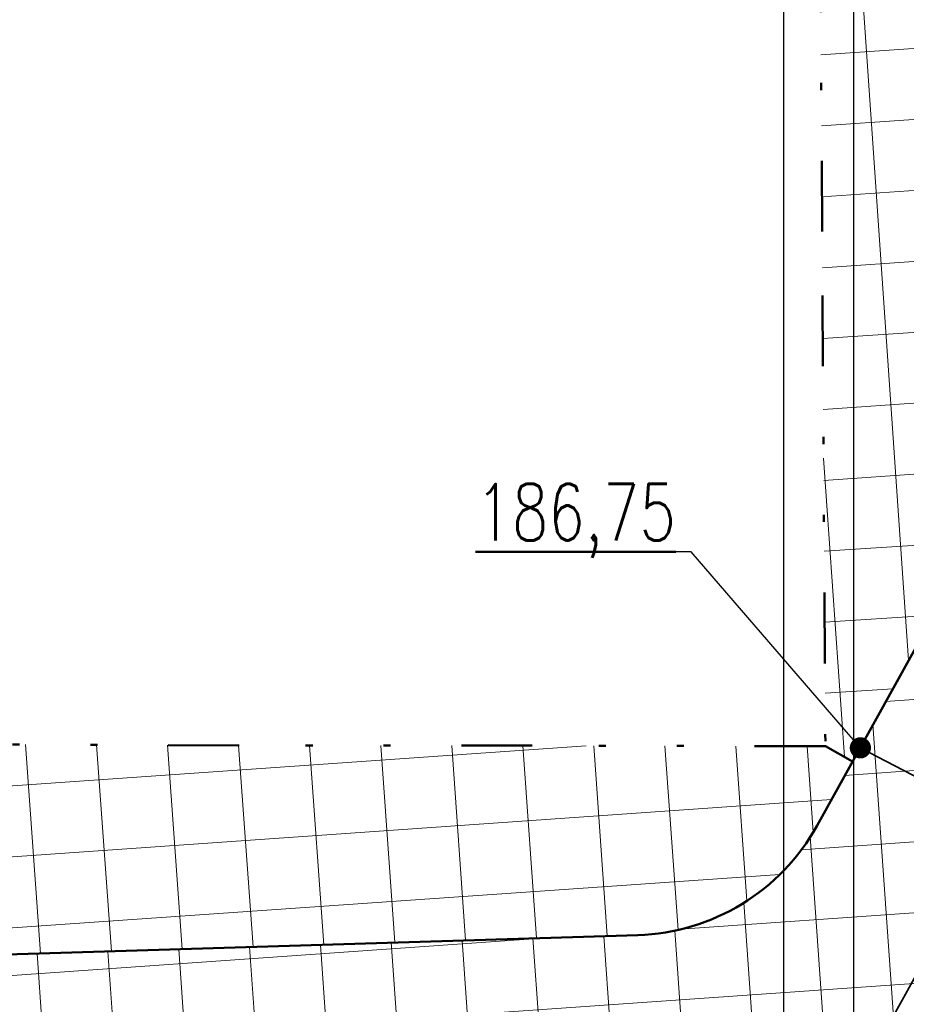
# Model space of a CAD drawing. Header units: metres. Extents: x 0 to 7425707, y -302 to 5720571.
# Tile 16 of 50: x 7425324 to 7425337, y 5720202 to 5720216. Entities that reach past the tile are written whole.
import ezdxf
from ezdxf import colors
from ezdxf.entities.mleader import LeaderData, LeaderLine
from ezdxf.math import Vec2, Vec3

# ---------------------------------------------------------------- set-up
doc = ezdxf.new("R2010")
doc.units = ezdxf.units.M
doc.header["$LTSCALE"] = 0.5
doc.header["$PDMODE"] = 33
doc.header["$PDSIZE"] = 0.3
for name, pattern in [('1', [0]), ('13', [4, 1, -1, 0, -1, 0, -1]), ('1_12', [3, 1, -1, 0, -1])]:
    doc.linetypes.add(name, pattern=pattern)
doc.layers.get('0').update_dxf_attribs({"color": 250, "linetype": 'CONTINUOUS', "lineweight": 100})
doc.layers.get('Defpoints').update_dxf_attribs({"linetype": 'CONTINUOUS'})
for name, color, linetype, lineweight in [('granica_PD', 6, '13', 50), ('kraweznik', 1, '1', 50), ('nawierzchnie', 1, '1', 50)]:
    doc.layers.add(name, color=color, linetype=linetype, lineweight=lineweight)
doc.styles.add('PZT_1_500', font='arial.ttf')
doc.styles.get("Standard").update_dxf_attribs({"font": 'Simplex.SHX', "width": 0.75})
doc.dimstyles.new('PZT_1_500', dxfattribs={"dimtxt": 1, "dimasz": 1, "dimexe": 1, "dimexo": 2, "dimgap": 0.2, "dimtad": 1, "dimdec": 1, "dimzin": 1, "dimtxsty": 'PZT_1_500', "dimcen": 2.5, "dimclrd": 3, "dimclre": 3, "dimclrt": 3, "dimazin": 0, "dimtfac": 1, "dimtdec": 1, "dimtmove": 0, "dimatfit": 3, "dimfxl": 1, "dimfxlon": 1, "dimlwd": 18, "dimlwe": 18, "dimarcsym": 0})
doc.dimstyles.get("Standard").update_dxf_attribs({"dimtxt": 1, "dimasz": 1, "dimexe": 1, "dimexo": 1, "dimgap": 1, "dimtad": 1, "dimtxsty": 'Standard', "dimcen": 2.5, "dimadec": 0, "dimazin": 0, "dimtfac": 1, "dimtmove": 0, "dimatfit": 3, "dimfxl": 1, "dimarcsym": 0})
pattern_1 = [(183.9999999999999, (13119173.67277363, -1728945.125859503), (0.06975647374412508, -0.9975640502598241), []), (273.9999999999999, (13119173.67277363, -1728945.125859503), (0.9975640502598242, 0.06975647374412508), [])]

# ---------------------------------------------------------------- blocks, each defined once
blk = doc.blocks.new('*D863')
at = {"layer": 'Defpoints', "color": 0, "linetype": 'Continuous'}
for p in [(7425372.554372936, 5720507.935444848), (7425388.545578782, 5720507.922205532), (0, 0)]:
    blk.add_point(p, dxfattribs=at)
at = {"layer": 'kraweznik', "color": 0, "linetype": '1', "lineweight": -2}
for p, q in [((7425372.616872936, 5720507.935444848), (7425385.345578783, 5720507.935444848)), ((7425385.345578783, 5720507.935444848), (7425386.945578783, 5720507.922205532)), ((7425386.945578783, 5720507.922205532), (7425388.545578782, 5720507.922205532))]:
    blk.add_line(p, q, dxfattribs=at)
at = {"layer": 'kraweznik', "color": 0, "linetype": 'Continuous', "lineweight": 18, "insert": (7425391.278435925, 5720507.922205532), "char_height": 0.8, "attachment_point": 5}
blk.add_mtext('\\A1;5720507.94', dxfattribs=at)
blk = doc.blocks.new('*D862')
at = {"layer": 'Defpoints', "color": 0, "linetype": 'Continuous'}
for p in [(7425372.559194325, 5720507.932775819), (7425372.582062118, 5720499.480592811), (0, 0)]:
    blk.add_point(p, dxfattribs=at)
at = {"layer": 'kraweznik', "color": 0, "linetype": '1', "lineweight": -2}
for p, q in [((7425372.559194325, 5720507.870275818), (7425372.559194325, 5720502.680592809)), ((7425372.559194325, 5720502.680592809), (7425372.582062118, 5720501.080592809)), ((7425372.582062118, 5720501.080592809), (7425372.582062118, 5720499.48059281))]:
    blk.add_line(p, q, dxfattribs=at)
at = {"layer": 'kraweznik', "color": 0, "linetype": 'Continuous', "lineweight": 18, "insert": (7425372.582062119, 5720496.776307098), "char_height": 0.8, "attachment_point": 5, "rotation": 90}
blk.add_mtext('\\A1;7425372.56', dxfattribs=at)
blk = doc.blocks.new('*D857')
at = {"layer": 'Defpoints', "color": 0, "linetype": 'Continuous'}
for p in [(7425346.473007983, 5720546.480174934), (7425346.451970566, 5720522.385237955), (0, 0)]:
    blk.add_point(p, dxfattribs=at)
at = {"layer": 'kraweznik', "color": 0, "linetype": '1', "lineweight": -2}
for p, q in [((7425346.473007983, 5720544.880174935), (7425346.473007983, 5720546.480174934)), ((7425346.451970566, 5720543.280174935), (7425346.473007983, 5720544.880174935)), ((7425346.451970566, 5720522.447737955), (7425346.451970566, 5720543.280174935))]:
    blk.add_line(p, q, dxfattribs=at)
at = {"layer": 'kraweznik', "color": 0, "linetype": 'Continuous', "lineweight": 18, "insert": (7425346.473007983, 5720549.198746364), "char_height": 0.8, "attachment_point": 5, "rotation": 90}
blk.add_mtext('\\A1;7425346.45', dxfattribs=at)
blk = doc.blocks.new('*D860')
at = {"layer": 'Defpoints', "color": 0, "linetype": 'Continuous'}
for p in [(7425356.386975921, 5720540.249969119), (7425356.378823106, 5720516.889921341), (0, 0)]:
    blk.add_point(p, dxfattribs=at)
at = {"layer": 'kraweznik', "color": 0, "linetype": '1', "lineweight": -2}
for p, q in [((7425356.386975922, 5720538.64996912), (7425356.386975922, 5720540.249969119)), ((7425356.378823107, 5720537.04996912), (7425356.386975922, 5720538.64996912)), ((7425356.378823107, 5720516.952421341), (7425356.378823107, 5720537.04996912))]:
    blk.add_line(p, q, dxfattribs=at)
at = {"layer": 'kraweznik', "color": 0, "linetype": 'Continuous', "lineweight": 18, "insert": (7425356.386975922, 5720542.968540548), "char_height": 0.8, "attachment_point": 5, "rotation": 90}
blk.add_mtext('\\A1;7425356.38', dxfattribs=at)
blk = doc.blocks.new('*D861')
at = {"layer": 'Defpoints', "color": 0, "linetype": 'Continuous'}
for p in [(7425370.754551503, 5720516.916875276), (7425356.378823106, 5720516.889921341), (0, 0)]:
    blk.add_point(p, dxfattribs=at)
at = {"layer": 'kraweznik', "color": 0, "linetype": '1', "lineweight": -2}
for p, q in [((7425367.554551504, 5720516.889921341), (7425369.154551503, 5720516.916875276)), ((7425369.154551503, 5720516.916875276), (7425370.754551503, 5720516.916875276)), ((7425356.441323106, 5720516.889921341), (7425367.554551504, 5720516.889921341))]:
    blk.add_line(p, q, dxfattribs=at)
at = {"layer": 'kraweznik', "color": 0, "linetype": 'Continuous', "lineweight": 18, "insert": (7425373.40169436, 5720516.916875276), "char_height": 0.8, "attachment_point": 5}
blk.add_mtext('\\A1;5720516.89', dxfattribs=at)
blk = doc.blocks.new('*D864')
at = {"layer": 'Defpoints', "color": 0, "linetype": 'Continuous'}
for p in [(7425346.451970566, 5720522.385237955), (7425363.295877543, 5720522.395926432), (0, 0)]:
    blk.add_point(p, dxfattribs=at)
at = {"layer": 'kraweznik', "color": 0, "linetype": '1', "lineweight": -2}
for p, q in [((7425346.514470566, 5720522.385237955), (7425360.095877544, 5720522.385237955)), ((7425360.095877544, 5720522.385237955), (7425361.695877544, 5720522.395926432)), ((7425361.695877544, 5720522.395926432), (7425363.295877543, 5720522.395926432))]:
    blk.add_line(p, q, dxfattribs=at)
at = {"layer": 'kraweznik', "color": 0, "linetype": 'Continuous', "lineweight": 18, "insert": (7425366.000163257, 5720522.395926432), "char_height": 0.8, "attachment_point": 5}
blk.add_mtext('\\A1;5720522.39', dxfattribs=at)
blk = doc.blocks.new('*D869')
at = {"layer": 'Defpoints', "color": 0, "linetype": 'Continuous'}
for p in [(7425336.114060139, 5720464.764429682), (7425336.12883756, 5720452.838026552), (0, 0)]:
    blk.add_point(p, dxfattribs=at)
at = {"layer": 'kraweznik', "color": 0, "linetype": '1', "lineweight": -2}
for p, q in [((7425336.114060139, 5720464.701929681), (7425336.114060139, 5720456.03802655)), ((7425336.114060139, 5720456.03802655), (7425336.12883756, 5720454.43802655)), ((7425336.12883756, 5720454.43802655), (7425336.12883756, 5720452.838026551))]:
    blk.add_line(p, q, dxfattribs=at)
at = {"layer": 'kraweznik', "color": 0, "linetype": 'Continuous', "lineweight": 18, "insert": (7425336.128837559, 5720450.30516941), "char_height": 0.8, "attachment_point": 5, "rotation": 90}
blk.add_mtext('\\A1;7425336.11', dxfattribs=at)
blk = doc.blocks.new('*D872')
at = {"layer": 'Defpoints', "color": 0, "linetype": 'Continuous'}
for p in [(7425357.966834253, 5720465.438905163), (7425376.737231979, 5720465.473938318), (0, 0)]:
    blk.add_point(p, dxfattribs=at)
at = {"layer": 'kraweznik', "color": 0, "linetype": '1', "lineweight": -2}
for p, q in [((7425358.029334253, 5720465.438905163), (7425373.53723198, 5720465.438905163)), ((7425373.53723198, 5720465.438905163), (7425375.13723198, 5720465.473938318)), ((7425375.13723198, 5720465.473938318), (7425376.737231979, 5720465.473938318))]:
    blk.add_line(p, q, dxfattribs=at)
at = {"layer": 'kraweznik', "color": 0, "linetype": 'Continuous', "lineweight": 18, "insert": (7425379.470089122, 5720465.473938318), "char_height": 0.8, "attachment_point": 5}
blk.add_mtext('\\A1;5720465.44', dxfattribs=at)
blk = doc.blocks.new('*D873')
at = {"layer": 'Defpoints', "color": 0, "linetype": 'Continuous'}
for p in [(7425357.966834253, 5720465.438905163), (7425357.973941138, 5720452.683006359), (0, 0)]:
    blk.add_point(p, dxfattribs=at)
at = {"layer": 'kraweznik', "color": 0, "linetype": '1', "lineweight": -2}
for p, q in [((7425357.966834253, 5720465.376405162), (7425357.966834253, 5720455.883006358)), ((7425357.966834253, 5720455.883006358), (7425357.973941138, 5720454.283006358)), ((7425357.973941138, 5720454.283006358), (7425357.973941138, 5720452.683006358))]:
    blk.add_line(p, q, dxfattribs=at)
at = {"layer": 'kraweznik', "color": 0, "linetype": 'Continuous', "lineweight": 18, "insert": (7425357.973941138, 5720449.964434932), "char_height": 0.8, "attachment_point": 5, "rotation": 90}
blk.add_mtext('\\A1;7425357.97', dxfattribs=at)
blk = doc.blocks.new('*D876')
at = {"layer": 'Defpoints', "color": 0, "linetype": 'Continuous'}
for p in [(7425336.114060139, 5720464.764429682), (7425332.225299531, 5720463.806868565), (0, 0)]:
    blk.add_point(p, dxfattribs=at)
at = {"layer": 'kraweznik', "color": 0, "linetype": '1', "lineweight": -2}
for p, q in [((7425334.51406014, 5720464.764429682), (7425333.82529953, 5720463.806868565)), ((7425336.051560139, 5720464.764429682), (7425334.51406014, 5720464.764429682)), ((7425333.82529953, 5720463.806868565), (7425332.225299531, 5720463.806868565))]:
    blk.add_line(p, q, dxfattribs=at)
at = {"layer": 'kraweznik', "color": 0, "linetype": 'Continuous', "lineweight": 18, "insert": (7425329.521013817, 5720463.806868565), "char_height": 0.8, "attachment_point": 5}
blk.add_mtext('\\A1;5720464.76', dxfattribs=at)
blk = doc.blocks.new('*D879')
at = {"layer": 'Defpoints', "color": 0, "linetype": 'Continuous'}
for p in [(7425334.975484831, 5720501.653878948), (7425325.676428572, 5720501.48), (0, 0)]:
    blk.add_point(p, dxfattribs=at)
at = {"layer": 'kraweznik', "color": 0, "linetype": '1', "lineweight": -2}
for p, q in [((7425328.876428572, 5720501.653878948), (7425327.276428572, 5720501.48)), ((7425334.912984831, 5720501.653878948), (7425328.876428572, 5720501.653878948)), ((7425327.276428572, 5720501.48), (7425325.676428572, 5720501.48))]:
    blk.add_line(p, q, dxfattribs=at)
at = {"layer": 'kraweznik', "color": 0, "linetype": 'Continuous', "lineweight": 18, "insert": (7425323.015000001, 5720501.48), "char_height": 0.8, "attachment_point": 5}
blk.add_mtext('\\A1;5720501.65', dxfattribs=at)
blk = doc.blocks.new('*D880')
at = {"layer": 'Defpoints', "color": 0, "linetype": 'Continuous'}
for p in [(7425335.050665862, 5720552.379151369), (7425334.975484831, 5720501.653878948), (0, 0)]:
    blk.add_point(p, dxfattribs=at)
at = {"layer": 'kraweznik', "color": 0, "linetype": '1', "lineweight": -2}
for p, q in [((7425335.050665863, 5720550.779151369), (7425335.050665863, 5720552.379151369)), ((7425334.975484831, 5720549.179151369), (7425335.050665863, 5720550.779151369)), ((7425334.975484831, 5720501.716378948), (7425334.975484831, 5720549.179151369))]:
    blk.add_line(p, q, dxfattribs=at)
at = {"layer": 'kraweznik', "color": 0, "linetype": 'Continuous', "lineweight": 18, "insert": (7425335.050665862, 5720555.097722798), "char_height": 0.8, "attachment_point": 5, "rotation": 90}
blk.add_mtext('\\A1;7425334.98', dxfattribs=at)
blk = doc.blocks.new('*D881')
at = {"layer": 'Defpoints', "color": 0, "linetype": 'Continuous'}
for p in [(7425329.51811843, 5720503.858764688), (7425335.962379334, 5720503.436625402), (0, 0)]:
    blk.add_point(p, dxfattribs=at)
at = {"layer": 'kraweznik', "color": 0, "linetype": '1', "lineweight": -2}
for p, q in [((7425331.11811843, 5720503.858764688), (7425329.51811843, 5720503.858764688)), ((7425332.718118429, 5720503.436625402), (7425331.11811843, 5720503.858764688)), ((7425335.899879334, 5720503.436625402), (7425332.718118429, 5720503.436625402))]:
    blk.add_line(p, q, dxfattribs=at)
at = {"layer": 'kraweznik', "color": 0, "linetype": 'Continuous', "lineweight": 18, "insert": (7425326.785261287, 5720503.858764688), "char_height": 0.8, "attachment_point": 5}
blk.add_mtext('\\A1;5720503.44', dxfattribs=at)
blk = doc.blocks.new('*D882')
at = {"layer": 'Defpoints', "color": 0, "linetype": 'Continuous'}
for p in [(7425336.10176161, 5720552.229203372), (7425335.962379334, 5720503.436625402), (0, 0)]:
    blk.add_point(p, dxfattribs=at)
at = {"layer": 'kraweznik', "color": 0, "linetype": '1', "lineweight": -2}
for p, q in [((7425336.101761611, 5720550.629203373), (7425336.101761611, 5720552.229203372)), ((7425335.962379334, 5720549.029203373), (7425336.101761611, 5720550.629203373)), ((7425335.962379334, 5720503.499125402), (7425335.962379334, 5720549.029203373))]:
    blk.add_line(p, q, dxfattribs=at)
at = {"layer": 'kraweznik', "color": 0, "linetype": 'Continuous', "lineweight": 18, "insert": (7425336.101761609, 5720554.933489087), "char_height": 0.8, "attachment_point": 5, "rotation": 90}
blk.add_mtext('\\A1;7425335.96', dxfattribs=at)
blk = doc.blocks.new('*D952')
at = {"layer": 'Defpoints', "color": 0, "linetype": 'Continuous'}
for p in [(7425339.335195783, 5720211.892880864), (7425343.272199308, 5720209.713430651), (7425340.812919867, 5720205.270937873)]:
    blk.add_point(p, dxfattribs=at)
at = {"layer": 'kraweznik', "color": 3, "linetype": 'Continuous', "lineweight": 18}
for p, q in [((7425337.360238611, 5720208.325277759), (7425336.391594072, 5720206.575498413)), ((7425337.750806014, 5720206.966065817), (7425339.938030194, 5720205.755260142)), ((7425341.297242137, 5720206.145827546), (7425340.328597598, 5720204.3960482))]:
    blk.add_line(p, q, dxfattribs=at)
at = {"layer": 'kraweznik', "color": 3, "linetype": 'Continuous'}
for points in [[(7425337.831526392, 5720207.111880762), (7425337.670085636, 5720206.820250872), (7425336.875916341, 5720207.450388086)], [(7425339.857309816, 5720205.609445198), (7425340.018750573, 5720205.901075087), (7425340.812919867, 5720205.270937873)]]:
    blk.add_solid(points, dxfattribs=at)
at = {"layer": 'kraweznik', "color": 3, "linetype": 'Continuous', "insert": (7425339.098399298, 5720207.133217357), "char_height": 1, "attachment_point": 5, "rotation": 331.0319211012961, "style": 'PZT_1_500'}
blk.add_mtext('4,5', dxfattribs=at)
blk = doc.blocks.new('*D960')
at = {"layer": 'Defpoints', "color": 0, "linetype": 'Continuous'}
for p in [(7425372.554372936, 5720205.677059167), (7425383.121601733, 5720205.677059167), (0, -302.2583856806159)]:
    blk.add_point(p, dxfattribs=at)
at = {"layer": 'kraweznik', "color": 0, "linetype": '1', "lineweight": -2}
blk.add_line((7425372.616872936, 5720205.677059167), (7425383.121601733, 5720205.677059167), dxfattribs=at)
at = {"layer": 'kraweznik', "color": 0, "linetype": 'Continuous', "lineweight": 18, "insert": (7425385.854458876, 5720205.677059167), "char_height": 0.8, "attachment_point": 5}
blk.add_mtext('\\A1;5720507.94', dxfattribs=at)
blk = doc.blocks.new('*D962')
at = {"layer": 'Defpoints', "color": 0, "linetype": 'Continuous'}
for p in [(7425372.559194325, 5720205.674390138), (7425372.582062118, 5720197.22220713), (0, -302.2583856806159)]:
    blk.add_point(p, dxfattribs=at)
at = {"layer": 'kraweznik', "color": 0, "linetype": '1', "lineweight": -2}
for p, q in [((7425372.559194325, 5720205.611890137), (7425372.559194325, 5720200.422207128)), ((7425372.559194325, 5720200.422207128), (7425372.582062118, 5720198.822207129)), ((7425372.582062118, 5720198.822207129), (7425372.582062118, 5720197.222207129))]:
    blk.add_line(p, q, dxfattribs=at)
at = {"layer": 'kraweznik', "color": 0, "linetype": 'Continuous', "lineweight": 18, "insert": (7425372.582062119, 5720194.517921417), "char_height": 0.8, "attachment_point": 5, "rotation": 90}
blk.add_mtext('\\A1;7425372.56', dxfattribs=at)
blk = doc.blocks.new('*D964')
at = {"layer": 'Defpoints', "color": 0, "linetype": 'Continuous'}
for p in [(7425320.524407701, 5720247.457735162), (7425315.015235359, 5720237.495031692), (7425372.554372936, 5720205.677059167)]:
    blk.add_point(p, dxfattribs=at)
at = {"layer": 'nawierzchnie', "color": 3, "linetype": 'Continuous', "lineweight": 18}
for p, q in [((7425320.040488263, 5720246.582622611), (7425321.008327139, 5720248.332847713)), ((7425377.188432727, 5720216.123682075), (7425321.399520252, 5720246.973815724)), ((7425377.57962584, 5720214.764650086), (7425378.547464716, 5720216.514875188))]:
    blk.add_line(p, q, dxfattribs=at)
at = {"layer": 'nawierzchnie', "color": 3, "linetype": 'Continuous'}
for points in [[(7425321.480173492, 5720247.119667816), (7425321.318867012, 5720246.827963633), (7425320.524407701, 5720247.457735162)], [(7425377.107779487, 5720215.977829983), (7425377.269085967, 5720216.269534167), (7425378.063545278, 5720215.639762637)]]:
    blk.add_solid(points, dxfattribs=at)
at = {"layer": 'nawierzchnie', "color": 3, "linetype": 'Continuous', "insert": (7425349.681574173, 5720232.249674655), "char_height": 1, "attachment_point": 5, "rotation": 331.0582988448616, "style": 'PZT_1_500'}
blk.add_mtext('65,8', dxfattribs=at)
blk = doc.blocks.new('*D966')
at = {"layer": 'Defpoints', "color": 0, "linetype": 'Continuous'}
for p in [(7425346.473007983, 5720244.221789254), (7425346.451970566, 5720220.126852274), (0, -302.2583856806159)]:
    blk.add_point(p, dxfattribs=at)
at = {"layer": 'kraweznik', "color": 0, "linetype": '1', "lineweight": -2}
for p, q in [((7425346.473007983, 5720242.621789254), (7425346.473007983, 5720244.221789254)), ((7425346.451970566, 5720241.021789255), (7425346.473007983, 5720242.621789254)), ((7425346.451970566, 5720220.189352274), (7425346.451970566, 5720241.021789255))]:
    blk.add_line(p, q, dxfattribs=at)
at = {"layer": 'kraweznik', "color": 0, "linetype": 'Continuous', "lineweight": 18, "insert": (7425346.473007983, 5720246.940360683), "char_height": 0.8, "attachment_point": 5, "rotation": 90}
blk.add_mtext('\\A1;7425346.45', dxfattribs=at)
blk = doc.blocks.new('*D967')
at = {"layer": 'Defpoints', "color": 0, "linetype": 'Continuous'}
for p in [(7425356.386975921, 5720237.991583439), (7425356.378823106, 5720214.63153566), (0, -302.2583856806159)]:
    blk.add_point(p, dxfattribs=at)
at = {"layer": 'kraweznik', "color": 0, "linetype": '1', "lineweight": -2}
for p, q in [((7425356.386975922, 5720236.391583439), (7425356.386975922, 5720237.991583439)), ((7425356.378823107, 5720234.791583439), (7425356.386975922, 5720236.391583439)), ((7425356.378823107, 5720214.69403566), (7425356.378823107, 5720234.791583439))]:
    blk.add_line(p, q, dxfattribs=at)
at = {"layer": 'kraweznik', "color": 0, "linetype": 'Continuous', "lineweight": 18, "insert": (7425356.386975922, 5720240.710154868), "char_height": 0.8, "attachment_point": 5, "rotation": 90}
blk.add_mtext('\\A1;7425356.38', dxfattribs=at)
blk = doc.blocks.new('*D968')
at = {"layer": 'Defpoints', "color": 0, "linetype": 'Continuous'}
for p in [(7425370.754551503, 5720214.658489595), (7425356.378823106, 5720214.63153566), (0, -302.2583856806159)]:
    blk.add_point(p, dxfattribs=at)
at = {"layer": 'kraweznik', "color": 0, "linetype": '1', "lineweight": -2}
for p, q in [((7425367.554551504, 5720214.63153566), (7425369.154551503, 5720214.658489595)), ((7425369.154551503, 5720214.658489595), (7425370.754551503, 5720214.658489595)), ((7425356.441323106, 5720214.63153566), (7425367.554551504, 5720214.63153566))]:
    blk.add_line(p, q, dxfattribs=at)
at = {"layer": 'kraweznik', "color": 0, "linetype": 'Continuous', "lineweight": 18, "insert": (7425373.40169436, 5720214.658489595), "char_height": 0.8, "attachment_point": 5}
blk.add_mtext('\\A1;5720516.89', dxfattribs=at)
blk = doc.blocks.new('*D969')
at = {"layer": 'Defpoints', "color": 0, "linetype": 'Continuous'}
for p in [(7425346.451970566, 5720220.126852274), (7425363.295877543, 5720220.137540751), (0, -302.2583856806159)]:
    blk.add_point(p, dxfattribs=at)
at = {"layer": 'kraweznik', "color": 0, "linetype": '1', "lineweight": -2}
for p, q in [((7425346.514470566, 5720220.126852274), (7425360.095877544, 5720220.126852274)), ((7425360.095877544, 5720220.126852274), (7425361.695877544, 5720220.137540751)), ((7425361.695877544, 5720220.137540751), (7425363.295877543, 5720220.137540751))]:
    blk.add_line(p, q, dxfattribs=at)
at = {"layer": 'kraweznik', "color": 0, "linetype": 'Continuous', "lineweight": 18, "insert": (7425366.000163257, 5720220.137540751), "char_height": 0.8, "attachment_point": 5}
blk.add_mtext('\\A1;5720522.39', dxfattribs=at)
blk = doc.blocks.new('*D979')
at = {"layer": 'Defpoints', "color": 0, "linetype": 'Continuous'}
for p in [(7425335.050665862, 5720250.120765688), (7425334.975484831, 5720199.395493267), (0, -302.2583856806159)]:
    blk.add_point(p, dxfattribs=at)
at = {"layer": 'kraweznik', "color": 0, "linetype": '1', "lineweight": -2}
for p, q in [((7425335.050665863, 5720248.520765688), (7425335.050665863, 5720250.120765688)), ((7425334.975484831, 5720246.920765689), (7425335.050665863, 5720248.520765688)), ((7425334.975484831, 5720199.457993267), (7425334.975484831, 5720246.920765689))]:
    blk.add_line(p, q, dxfattribs=at)
at = {"layer": 'kraweznik', "color": 0, "linetype": 'Continuous', "lineweight": 18, "insert": (7425335.050665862, 5720252.839337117), "char_height": 0.8, "attachment_point": 5, "rotation": 90}
blk.add_mtext('\\A1;7425334.98', dxfattribs=at)
blk = doc.blocks.new('*D981')
at = {"layer": 'Defpoints', "color": 0, "linetype": 'Continuous'}
for p in [(7425336.10176161, 5720249.970817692), (7425335.962379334, 5720201.178239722), (0, -302.2583856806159)]:
    blk.add_point(p, dxfattribs=at)
at = {"layer": 'kraweznik', "color": 0, "linetype": '1', "lineweight": -2}
for p, q in [((7425336.101761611, 5720248.370817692), (7425336.101761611, 5720249.970817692)), ((7425335.962379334, 5720246.770817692), (7425336.101761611, 5720248.370817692)), ((7425335.962379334, 5720201.240739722), (7425335.962379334, 5720246.770817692))]:
    blk.add_line(p, q, dxfattribs=at)
at = {"layer": 'kraweznik', "color": 0, "linetype": 'Continuous', "lineweight": 18, "insert": (7425336.101761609, 5720252.675103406), "char_height": 0.8, "attachment_point": 5, "rotation": 90}
blk.add_mtext('\\A1;7425335.96', dxfattribs=at)
blk = doc.blocks.new('_Dot')
at = {"color": 0, "linetype": 'ByBlock', "lineweight": -2, "transparency": 16777216}
blk.add_line((-0.5, 0), (-1, 0), dxfattribs=at)
at = {"color": 0, "linetype": 'ByBlock', "transparency": 16777216, "const_width": 0.5}
blk.add_lwpolyline([(-0.25, 0, 1), (0.25, 0, 1)], format="xyb", close=True, dxfattribs=at)
blk = doc.blocks.new('*D983')
at = {"layer": 'Defpoints', "color": 0, "linetype": 'Continuous'}
for p in [(7425409.379861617, 5720202.7007731), (7425405.45681258, 5720201.682349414), (1199854.95897367, 924045.1440057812)]:
    blk.add_point(p, dxfattribs=at)
at = {"layer": 'kraweznik', "color": 0, "linetype": '1', "lineweight": -2}
for p, q in [((7425407.05681258, 5720201.682349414), (7425407.779861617, 5720202.7007731)), ((7425407.779861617, 5720202.7007731), (7425409.379861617, 5720202.7007731)), ((7425405.51931258, 5720201.682349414), (7425407.05681258, 5720201.682349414))]:
    blk.add_line(p, q, dxfattribs=at)
at = {"layer": 'kraweznik', "color": 0, "linetype": 'Continuous', "lineweight": 18, "insert": (7425411.669861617, 5720202.7007731), "char_height": 0.8, "attachment_point": 5}
blk.add_mtext('\\A1;\\A1;00000000', dxfattribs=at)
blk = doc.blocks.new('*D1088')
at = {"layer": 'Defpoints', "color": 0, "linetype": 'Continuous'}
for p in [(7425420.151012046, 5720542.228658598), (7425416.22796301, 5720541.210234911), (1199865.7301241, 924384.6718912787)]:
    blk.add_point(p, dxfattribs=at)
at = {"layer": 'kraweznik', "color": 0, "linetype": '1', "lineweight": -2}
for p, q in [((7425417.827963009, 5720541.210234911), (7425418.551012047, 5720542.228658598)), ((7425418.551012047, 5720542.228658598), (7425420.151012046, 5720542.228658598)), ((7425416.29046301, 5720541.210234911), (7425417.827963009, 5720541.210234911))]:
    blk.add_line(p, q, dxfattribs=at)
at = {"layer": 'kraweznik', "color": 0, "linetype": 'Continuous', "lineweight": 18, "insert": (7425422.441012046, 5720542.228658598), "char_height": 0.8, "attachment_point": 5}
blk.add_mtext('\\A1;\\A1;00000000', dxfattribs=at)

msp = doc.modelspace()

# ---------------------------------------------------------------- hatches: boundary and pattern name
at = {"layer": 'nawierzchnie', "lineweight": 20, "true_color": 0x2495ff}
h = msp.add_hatch(dxfattribs=at)
h.set_pattern_fill('ANSI37', color=150, scale=8, angle=139, style=0)
h.set_pattern_definition([(183.9999999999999, (13119173.67634807, -1729546.437600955), (0.06975647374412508, -0.9975640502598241), []), (273.9999999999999, (13119173.67634807, -1729546.437600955), (0.9975640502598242, 0.06975647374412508), [])])
h.paths.add_polyline_path([(7425345.241164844, 5720217.939628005), (7425356.468551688, 5720211.724360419), (7425356.378823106, 5720214.63153566), (7425346.451970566, 5720220.126852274), (7425345.241164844, 5720217.939628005)], is_closed=False)
h.paths.add_polyline_path([(7425315.077735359, 5720237.495031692), (7425315.197859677, 5720234.571030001), (7425323.998468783, 5720229.699180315), (7425324.019968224, 5720229.687278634, -0.9999981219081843), (7425324.151201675, 5720229.614630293), (7425337.334122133, 5720222.316816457, -0.9999981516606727), (7425337.465355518, 5720222.244167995), (7425338.02483074, 5720221.934453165), (7425345.241164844, 5720217.939628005), (7425346.451970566, 5720220.126852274), (7425326.764210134, 5720231.025621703), (7425315.077735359, 5720237.495031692)], is_closed=False)
h.paths.add_polyline_path([(7425363.181113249, 5720213.723420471), (7425354.516699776, 5720218.519874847), (7425314.95761104, 5720240.419033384), (7425315.077735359, 5720237.495031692), (7425326.764210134, 5720231.025621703), (7425346.451970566, 5720220.126852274), (7425356.378823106, 5720214.63153566), (7425372.554372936, 5720205.677059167), (7425373.769791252, 5720207.86123919), (7425363.204378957, 5720213.710539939), (7425363.181113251, 5720213.723420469)], is_closed=False)
h.paths.add_polyline_path([(7425324.54218653, 5720232.385621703), (7425327.685043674, 5720232.385621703), (7425327.685043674, 5720230.625621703), (7425324.54218653, 5720230.625621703)], flags=24)
h.paths.add_polyline_path([(7425337.77593082, 5720224.470709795), (7425341.033073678, 5720224.470709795), (7425341.033073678, 5720222.710709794), (7425337.77593082, 5720222.710709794)], flags=24)
h.paths.add_polyline_path([(7425330.080994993, 5720227.865237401), (7425331.203261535, 5720229.89252268), (7425333.129689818, 5720228.826088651), (7425332.007423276, 5720226.798803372)], flags=24)
h.paths.add_polyline_path([(7425366.492502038, 5720207.685368), (7425367.614768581, 5720209.712653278), (7425369.541196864, 5720208.64621925), (7425368.418930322, 5720206.618933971)], flags=24)
at = {"layer": 'nawierzchnie', "lineweight": 20}
h = msp.add_hatch(dxfattribs=at)
h.set_pattern_fill('ANSI37', color=1, scale=8, angle=139, style=0)
h.set_pattern_definition([(183.9999999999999, (13119173.67634807, -1729560.951706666), (0.06975647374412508, -0.9975640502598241), []), (273.9999999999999, (13119173.67634807, -1729560.951706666), (0.9975640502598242, 0.06975647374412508), [])])
h.paths.add_polyline_path([(7425315.924996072, 5720218.452382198), (7425318.78, 5720218.48161432), (7425323.08, 5720218.48161432), (7425327.18, 5720218.47161432), (7425331.18, 5720218.48161432), (7425335.405000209, 5720218.471788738, -0.4135319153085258), (7425335.48, 5720218.546614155), (7425335.48, 5720221.148959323, -0.5522863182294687), (7425337.334122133, 5720222.316816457), (7425324.151201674, 5720229.614630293, -0.03921733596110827), (7425324.144724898, 5720229.604829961, -0.6997802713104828), (7425323.448357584, 5720227.276555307, -1.014607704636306), (7425323.298391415, 5720227.274227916), (7425315.569167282, 5720227.266353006, -0.4027417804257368), (7425315.49719248, 5720227.191337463), (7425315.84697485, 5720218.52655312, -0.4230590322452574), (7425315.924996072, 5720218.452382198)], is_closed=False)
h.paths.add_polyline_path([(7425333.704545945, 5720167.609145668, -0.9937692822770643), (7425333.700855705, 5720167.759097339), (7425332.892483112, 5720193.950091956), (7425332.888094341, 5720194.092286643), (7425332.834485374, 5720195.829198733, 0.1648739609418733), (7425332.160175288, 5720197.633437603), (7425329.406702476, 5720197.548452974), (7425329.41, 5720197.44161432), (7425329.5, 5720194.241614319), (7425329.59, 5720191.261614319), (7425329.69, 5720188.241614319), (7425329.77, 5720185.22161432), (7425329.86, 5720182.23161432), (7425329.95, 5720179.201614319), (7425330.05, 5720176.22161432), (7425330.13, 5720173.27161432), (7425330.22, 5720170.251614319), (7425330.32, 5720167.10161432), (7425330.340177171, 5720166.447880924), (7425330.395493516, 5720164.655650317, -0.4142135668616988), (7425330.472771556, 5720164.582999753), (7425330.797146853, 5720164.593011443, 0.4069098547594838), (7425333.704545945, 5720167.609145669)], is_closed=False)
h.paths.add_polyline_path([(7425314.543746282, 5720171.627151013), (7425317.741455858, 5720171.702121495, -0.4718710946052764), (7425317.829074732, 5720171.777806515), (7425317.79, 5720173.071614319), (7425317.785565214, 5720173.224368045), (7425317.7, 5720176.171614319), (7425317.6, 5720179.121614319), (7425317.42, 5720185.121614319), (7425317.32, 5720188.111614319), (7425317.22, 5720191.161614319), (7425317.130926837, 5720194.130719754), (7425317.13, 5720194.161614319), (7425317.063567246, 5720196.449853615, -0.6916371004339), (7425316.931117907, 5720196.496284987), (7425314.034220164, 5720196.428367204, -0.5317603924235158), (7425313.93277173, 5720196.356435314, 0.09504592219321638), (7425313.754174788, 5720195.24029402), (7425314.481921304, 5720171.661556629, -0.2506634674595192), (7425314.543746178, 5720171.627151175)], is_closed=False)
h.paths.add_polyline_path([(7425314.325883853, 5720195.490719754), (7425318.154455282, 5720195.490719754), (7425318.154455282, 5720193.730719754), (7425314.325883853, 5720193.730719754)], flags=9)
h.paths.add_polyline_path([(7425315.392746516, 5720174.584368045), (7425319.221317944, 5720174.584368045), (7425319.221317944, 5720172.824368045), (7425315.392746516, 5720172.824368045)], flags=9)
h.paths.add_polyline_path([(7425308.298074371, 5720205.947390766), (7425309.009037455, 5720202.671194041, -0.4688386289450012), (7425309.0999072, 5720202.600213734), (7425332.910090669, 5720203.335103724, 0.2645105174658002), (7425335.442210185, 5720204.880709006), (7425335.944799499, 5720205.788596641), (7425335.56, 5720206.001614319), (7425331.42, 5720206.011614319), (7425327.28, 5720206.011614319), (7425323.06, 5720206.031614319), (7425318.76, 5720206.031614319), (7425314.46, 5720206.041614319), (7425310.06, 5720206.051614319), (7425308.348654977, 5720206.055392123, -0.4948919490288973), (7425308.298074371, 5720205.947390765)], is_closed=False)
h.paths.add_polyline_path([(7425319.042446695, 5720226.681510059), (7425322.271018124, 5720226.681510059), (7425322.271018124, 5720224.921510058), (7425319.042446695, 5720224.921510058)], flags=24)
h.paths.add_polyline_path([(7425331.234647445, 5720221.379392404), (7425334.463218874, 5720221.379392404), (7425334.463218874, 5720219.619392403), (7425331.234647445, 5720219.619392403)], flags=24)
h.paths.add_polyline_path([(7425330.573797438, 5720175.723332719), (7425332.888520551, 5720175.794775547), (7425332.956449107, 5720173.593913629), (7425330.641725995, 5720173.522470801)], flags=24)
h.paths.add_polyline_path([(7425329.780543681, 5720167.807880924), (7425333.066257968, 5720167.807880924), (7425333.066257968, 5720166.047880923), (7425329.780543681, 5720166.047880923)], flags=24)
h.paths.add_polyline_path([(7425329.409384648, 5720194.509705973), (7425332.666527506, 5720194.509705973), (7425332.666527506, 5720192.749705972), (7425329.409384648, 5720192.749705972)], flags=24)
h.paths.add_polyline_path([(7425314.510249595, 5720189.282750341), (7425316.83016774, 5720189.282750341), (7425316.83016774, 5720187.080840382), (7425314.510249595, 5720187.080840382)], flags=24)
h.paths.add_polyline_path([(7425310.109751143, 5720204.79503638), (7425313.338322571, 5720204.79503638), (7425313.338322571, 5720203.035036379), (7425310.109751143, 5720203.035036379)], flags=24)
h = msp.add_hatch(dxfattribs=at)
h.set_pattern_fill('ANSI37', color=3, scale=8, angle=139, style=0)
h.set_pattern_definition([(183.9999999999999, (13119173.67634807, -1729553.428107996), (0.06975647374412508, -0.9975640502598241), []), (273.9999999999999, (13119173.67634807, -1729553.428107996), (0.9975640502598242, 0.06975647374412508), [])])
h.paths.add_polyline_path([(7425335.480491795, 5720218.396615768), (7425335.52, 5720212.371614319), (7425335.5565153, 5720206.556552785), (7425335.56, 5720206.001614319), (7425335.944799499, 5720205.788596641), (7425336.014943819, 5720205.915306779, -0.9528886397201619), (7425336.087507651, 5720206.046387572), (7425340.368235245, 5720213.779181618, 0.414213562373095), (7425338.024830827, 5720221.934453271), (7425337.465355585, 5720222.244168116, -0.9856066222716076), (7425337.333096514, 5720222.314898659, 0.5522863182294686), (7425335.48, 5720221.148959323), (7425335.48, 5720218.546614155, -0.9967267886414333), (7425335.480491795, 5720218.396615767)], is_closed=False)
at = {"layer": 'nawierzchnie', "lineweight": 20, "true_color": 0x2495ff}
h = msp.add_hatch(dxfattribs=at)
h.set_pattern_fill('ANSI37', color=150, scale=8, angle=139, style=0)
h.set_pattern_definition(pattern_1)
h.paths.add_polyline_path([(7425340.364660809, 5720213.779097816), (7425335.438635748, 5720204.880625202, -0.2645105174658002), (7425332.906516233, 5720203.335019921), (7425309.021368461, 5720202.597816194), (7425309.08314122, 5720200.596399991), (7425309.980565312, 5720171.520167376), (7425310.121426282, 5720166.956320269, 0.4142135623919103), (7425317.849230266, 5720159.691263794), (7425352.785170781, 5720160.769544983, 0.1493123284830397), (7425356.934262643, 5720162.178157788), (7425356.79, 5720166.001614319), (7425359.725387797, 5720166.070915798, 0.08215343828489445), (7425360.050227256, 5720168.497348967), (7425358.999236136, 5720202.549100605, -0.5816396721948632), (7425365.67654447, 5720206.624928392), (7425338.021256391, 5720221.934369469, -0.414213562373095), (7425340.364660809, 5720213.779097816)], is_closed=False)
h.paths.add_polyline_path([(7425330.793572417, 5720164.592927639), (7425317.710406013, 5720164.18912193, -0.4142135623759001), (7425314.619284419, 5720167.095144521), (7425313.750600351, 5720195.240210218, -0.4142135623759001), (7425316.656622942, 5720198.331331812), (7425329.739789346, 5720198.735137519, -0.4142135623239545), (7425332.830910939, 5720195.829114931), (7425333.699595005, 5720167.684049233, -0.41421356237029), (7425330.793572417, 5720164.59292764)], is_closed=False, flags=16)
h.paths.add_polyline_path([(7425354.952021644, 5720187.809576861), (7425355.139962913, 5720181.720344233), (7425355.55236912, 5720168.358524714, -0.4142135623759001), (7425352.646346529, 5720165.26740312), (7425341.288574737, 5720164.916850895, -0.4142135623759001), (7425338.197453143, 5720167.822873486), (7425337.784835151, 5720181.191554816), (7425337.595031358, 5720187.341132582), (7425337.290894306, 5720197.195068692, -0.1349206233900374), (7425338.038700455, 5720200.286101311), (7425343.121106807, 5720209.467064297, -0.7608292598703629), (7425354.366890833, 5720206.767614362), (7425354.952021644, 5720187.809576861)], is_closed=False, flags=16)
h = msp.add_hatch(dxfattribs=at)
h.set_pattern_fill('ANSI37', color=150, scale=8, angle=139, style=0)
h.set_pattern_definition(pattern_1)
h.paths.add_polyline_path([(7425340.364660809, 5720213.779097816), (7425335.438635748, 5720204.880625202, -0.2645105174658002), (7425332.906516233, 5720203.335019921), (7425309.021368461, 5720202.597816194), (7425309.08314122, 5720200.596399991), (7425309.980565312, 5720171.520167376), (7425310.121426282, 5720166.956320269, 0.4142135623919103), (7425317.849230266, 5720159.691263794), (7425352.785170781, 5720160.769544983, 0.1493123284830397), (7425356.934262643, 5720162.178157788), (7425356.79, 5720166.001614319), (7425359.725387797, 5720166.070915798, 0.08215343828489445), (7425360.050227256, 5720168.497348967), (7425358.999236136, 5720202.549100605, -0.5816396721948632), (7425365.67654447, 5720206.624928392), (7425338.021256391, 5720221.934369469, -0.414213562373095), (7425340.364660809, 5720213.779097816)], is_closed=False)
h.paths.add_polyline_path([(7425330.793572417, 5720164.592927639), (7425317.710406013, 5720164.18912193, -0.4142135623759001), (7425314.619284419, 5720167.095144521), (7425313.750600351, 5720195.240210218, -0.4142135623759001), (7425316.656622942, 5720198.331331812), (7425329.739789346, 5720198.735137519, -0.4142135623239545), (7425332.830910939, 5720195.829114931), (7425333.699595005, 5720167.684049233, -0.41421356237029), (7425330.793572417, 5720164.59292764)], is_closed=False, flags=16)
h.paths.add_polyline_path([(7425354.952021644, 5720187.809576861), (7425355.139962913, 5720181.720344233), (7425355.55236912, 5720168.358524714, -0.4142135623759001), (7425352.646346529, 5720165.26740312), (7425341.288574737, 5720164.916850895, -0.4142135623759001), (7425338.197453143, 5720167.822873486), (7425337.784835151, 5720181.191554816), (7425337.595031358, 5720187.341132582), (7425337.290894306, 5720197.195068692, -0.1349206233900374), (7425338.038700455, 5720200.286101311), (7425343.121106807, 5720209.467064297, -0.7608292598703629), (7425354.366890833, 5720206.767614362), (7425354.952021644, 5720187.809576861)], is_closed=False, flags=16)

# ---------------------------------------------------------------- linework, layer by layer
at = {"layer": 'granica_PD', "ltscale": 2}
msp.add_lwpolyline([(7425335.48, 5720218.47161432), (7425335.52, 5720212.371614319), (7425335.56, 5720206.001614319), (7425331.42, 5720206.011614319), (7425327.28, 5720206.011614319), (7425323.06, 5720206.031614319), (7425318.76, 5720206.031614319), (7425314.46, 5720206.041614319), (7425310.06, 5720206.051614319), (7425305.53, 5720206.06161432), (7425305.64, 5720202.361614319), (7425305.78, 5720198.02161432), (7425305.91, 5720194.071614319), (7425306.04, 5720189.77161432), (7425306.19, 5720185.421614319), (7425306.31, 5720181.64161432)], dxfattribs=at)
at = {"layer": 'kraweznik', "linetype": '1_12', "lineweight": 35, "ltscale": 2}
msp.add_line((7425334.975484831, 5720199.395493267), (7425346.451970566, 5720220.126852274), dxfattribs=at)
at = {"layer": 'kraweznik', "color": 4, "linetype": 'Continuous'}
for p, q in [((7425335.442210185, 5720204.880709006), (7425340.368235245, 5720213.779181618)), ((7425335.56, 5720206.001614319), (7425335.944799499, 5720205.788596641)), ((7425332.910090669, 5720203.335103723), (7425309.024942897, 5720202.597899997))]:
    msp.add_line(p, q, dxfattribs=at)
at = {"layer": 'kraweznik', "color": 150, "linetype": 'Continuous', "lineweight": 35, "true_color": 0x2495ff}
msp.add_line((7425336.051498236, 5720205.981339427), (7425340.069243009, 5720203.887618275), dxfattribs=at)
at = {"layer": 'kraweznik', "color": 4, "linetype": 'Continuous'}
msp.add_arc((7425332.817541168, 5720206.333675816), 3, 271.7678457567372, 331.0319210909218, dxfattribs=at)

# ---------------------------------------------------------------- dimensions: what is measured, and where the dimension line sits
at = {"layer": 'kraweznik', "color": 1, "linetype": '1', "lineweight": 18}
for feature_location, offset, dtype, origin, picture, middle in [((7425334.975484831, 5720501.653878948), (0.07518103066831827, 50.725272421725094), 1, (0, 0), '*D880', (7425335.050665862, 5720555.097722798)), ((7425335.962379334, 5720503.436625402), (0.1393822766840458, 48.79257796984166), 1, (0, 0), '*D882', (7425336.101761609, 5720554.933489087)), ((7425346.451970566, 5720522.385237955), (0.02103741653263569, 24.09493697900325), 1, (0, 0), '*D857', (7425346.473007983, 5720549.198746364)), ((7425356.378823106, 5720516.889921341), (0.008152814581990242, 23.360047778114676), 1, (0, 0), '*D860', (7425356.386975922, 5720542.968540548)), ((7425346.451970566, 5720522.385237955), (16.84390697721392, 0.01068847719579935), 0, (0, 0), '*D864', (7425366.000163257, 5720522.395926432)), ((7425356.378823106, 5720516.889921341), (14.375728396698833, 0.02695393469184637), 0, (0, 0), '*D861', (7425373.40169436, 5720516.916875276)), ((7425372.554372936, 5720507.935444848), (15.991205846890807, -0.013239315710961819), 0, (0, 0), '*D863', (7425391.278435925, 5720507.922205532)), ((7425372.559194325, 5720507.932775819), (0.02286779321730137, -8.45218300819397), 1, (0, 0), '*D862', (7425372.582062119, 5720496.776307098)), ((7425335.962379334, 5720503.436625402), (-6.444260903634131, 0.42213928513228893), 0, (0, 0), '*D881', (7425326.785261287, 5720503.858764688)), ((7425334.975484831, 5720501.653878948), (-9.29905625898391, -0.17387894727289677), 0, (0, 0), '*D879', (7425323.015000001, 5720501.48)), ((7425357.966834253, 5720465.438905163), (18.77039772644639, 0.03503315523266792), 0, (0, 0), '*D872', (7425379.470089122, 5720465.473938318)), ((7425357.966834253, 5720465.438905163), (0.007106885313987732, -12.755898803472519), 1, (0, 0), '*D873', (7425357.973941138, 5720449.964434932)), ((7425336.114060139, 5720464.764429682), (0.01477742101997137, -11.926403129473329), 1, (0, 0), '*D869', (7425336.128837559, 5720450.30516941)), ((7425336.114060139, 5720464.764429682), (-3.8887606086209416, -0.9575611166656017), 0, (0, 0), '*D876', (7425329.521013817, 5720463.806868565)), ((7425334.975484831, 5720199.395493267), (0.07518103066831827, 50.72527242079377), 1, (0, -302.2583856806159), '*D979', (7425335.050665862, 5720252.839337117)), ((7425335.962379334, 5720201.178239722), (0.1393822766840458, 48.79257796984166), 1, (0, -302.2583856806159), '*D981', (7425336.101761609, 5720252.675103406)), ((7425346.451970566, 5720220.126852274), (0.02103741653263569, 24.094936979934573), 1, (0, -302.2583856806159), '*D966', (7425346.473007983, 5720246.940360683)), ((7425356.378823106, 5720214.63153566), (0.008152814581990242, 23.360047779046), 1, (0, -302.2583856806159), '*D967', (7425356.386975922, 5720240.710154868)), ((7425346.451970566, 5720220.126852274), (16.84390697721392, 0.01068847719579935), 0, (0, -302.2583856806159), '*D969', (7425366.000163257, 5720220.137540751)), ((7425356.378823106, 5720214.63153566), (14.375728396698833, 0.026953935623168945), 0, (0, -302.2583856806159), '*D968', (7425373.40169436, 5720214.658489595)), ((7425372.554372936, 5720205.677059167), (10.56722879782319, 0), 0, (0, -302.2583856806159), '*D960', (7425385.854458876, 5720205.677059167)), ((7425372.559194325, 5720205.674390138), (0.02286779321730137, -8.45218300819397), 1, (0, -302.2583856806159), '*D962', (7425372.582062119, 5720194.517921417))]:
    dim = msp.add_ordinate_dim(feature_location=feature_location, offset=offset, dtype=dtype, origin=origin, dimstyle='Standard', override={"dimtxt": 0.8, "dimasz": 0.8, "dimexe": 0.5, "dimexo": 0.0625, "dimgap": 0.09, "dimtad": 0, "dimzin": 0, "dimdsep": 46, "dimtxsty": 'Standard', "dimcen": 0.09, "dimtdec": 4, "dimtofl": 0, "dimtolj": 1, "dimtzin": 0}, dxfattribs=at)
    dim.commit()
    dim.dimension.update_dxf_attribs({"geometry": picture, "text_midpoint": middle})
for feature_location, offset, origin, picture, middle in [((7425416.22796301, 5720541.210234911), (3.923049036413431, 1.018423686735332), (1199865.7301241, 924384.6718912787), '*D1088', (7425422.441012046, 5720542.228658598)), ((7425405.45681258, 5720201.682349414), (3.9230490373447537, 1.018423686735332), (1199854.95897367, 924045.1440057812), '*D983', (7425411.669861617, 5720202.7007731))]:
    dim = msp.add_ordinate_dim(feature_location=feature_location, offset=offset, dtype=0, origin=origin, text='\\A1;00000000', dimstyle='Standard', override={"dimtxt": 0.8, "dimasz": 0.8, "dimexe": 0.5, "dimexo": 0.0625, "dimgap": 0.09, "dimtad": 0, "dimzin": 0, "dimdsep": 46, "dimtxsty": 'Standard', "dimcen": 0.09, "dimtdec": 4, "dimtofl": 0, "dimtolj": 1, "dimtzin": 0}, dxfattribs=at)
    dim.commit()
    dim.dimension.update_dxf_attribs({"geometry": picture, "text_midpoint": middle})
at = {"layer": 'kraweznik', "linetype": 'Continuous'}
dim = msp.add_linear_dim(base=(7425340.812919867, 5720205.270937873), p1=(7425339.335195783, 5720211.892880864), p2=(7425343.272199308, 5720209.713430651), angle=331.03192109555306, dimstyle='PZT_1_500', override={"dimtxsty": 'PZT_1_500', "dimdle": 1}, dxfattribs=at)
dim.commit()
dim.dimension.update_dxf_attribs({"geometry": '*D952', "text_midpoint": (7425338.711470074, 5720206.434260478), "dimtype": 161})
at = {"layer": 'nawierzchnie', "linetype": 'Continuous'}
dim = msp.add_aligned_dim(p1=(7425372.554372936, 5720205.677059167), p2=(7425315.015235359, 5720237.495031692), distance=-11.384482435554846, dimstyle='PZT_1_500', dxfattribs=at)
dim.commit()
dim.dimension.update_dxf_attribs({"geometry": '*D964', "text_midpoint": (7425349.681574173, 5720232.249674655)})

# ---------------------------------------------------------------- leaders
at = {"layer": 'kraweznik', "color": 150, "linetype": 'Continuous', "lineweight": 25, "true_color": 0x2495ff}
ml = msp.add_multileader_mtext('Standard', dxfattribs=at)
ml.set_content('{\\L186,75}', color=(36, 149, 255))
ml.set_leader_properties()
ml.set_arrow_properties(name='DOT')
ml.build(insert=Vec2(0, 0))
ml.multileader.update_dxf_attribs({"text_left_attachment_type": 8, "text_right_attachment_type": 6, "dogleg_length": 0.1, "arrow_head_size": 0.3})
ctx = ml.context
ctx.base_point, ctx.char_height, ctx.arrow_head_size, ctx.landing_gap_size, ctx.plane_origin = Vec3(7425330.529203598, 5720208.748855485), 0.8, 0.3, 0.09, Vec3(7425336.054389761, 5720205.97909563)
ctx.left_attachment, ctx.right_attachment = 8, 6
notes = []
notes.append((ctx, [(0, (1, 1, 0), (7425333.666346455, 5720208.748855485), (-1, 0), 0.1, [(0, [(7425336.054389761, 5720205.97909563)], 0, [])])]))
ctx.mtext.insert, ctx.mtext.flow_direction = Vec3(7425330.619203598, 5720209.708855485), 5
for ctx, leaders in notes:
    for number, flags, end, landing, length, lines in leaders:
        leader = LeaderData()
        leader.index, (leader.has_last_leader_line, leader.has_dogleg_vector, leader.attachment_direction) = number, flags
        leader.last_leader_point, leader.dogleg_vector, leader.dogleg_length = Vec3(end), Vec3(landing), length
        for number, points, colour, breaks in lines:
            line = LeaderLine()
            line.index, line.vertices, line.color, line.breaks = number, Vec3.list(points), colors.encode_raw_color(colour), breaks
            leader.lines.append(line)
        ctx.leaders.append(leader)

doc.saveas('drawing.dxf')
